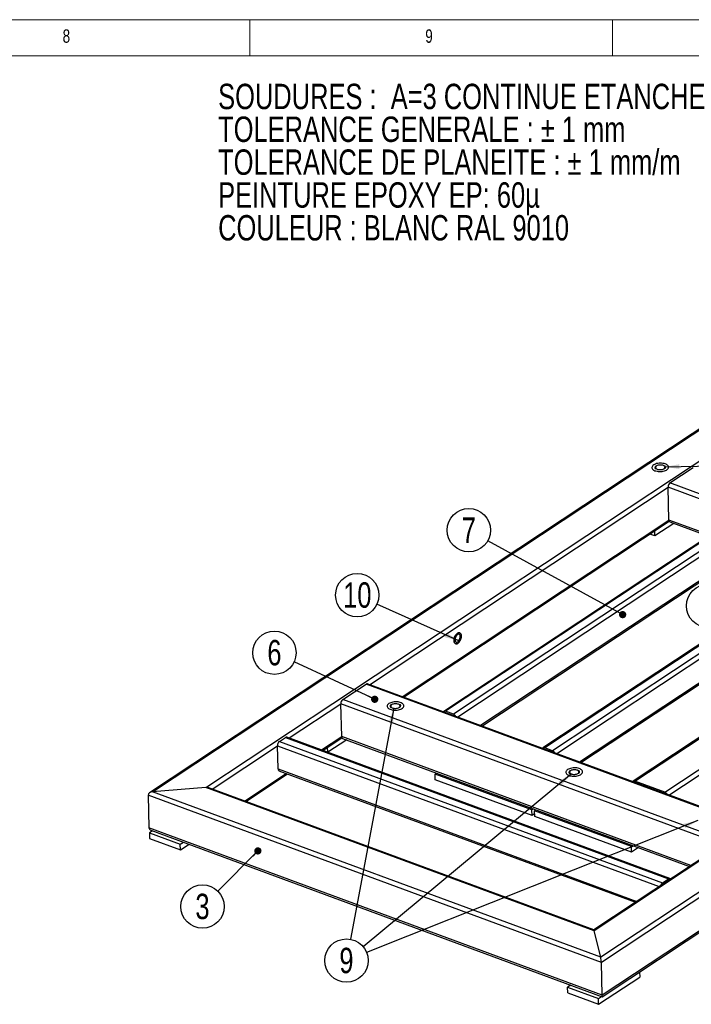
# Model space of a CAD drawing. Header units: millimetres. Extents: x 5 to 589, y 5 to 415.
# Tile 13 of 14: x 365 to 458, y 279 to 415. Entities that reach past the tile are written whole.
import ezdxf

# ---------------------------------------------------------------- set-up
doc = ezdxf.new("R2010")
doc.units = ezdxf.units.MM
doc.layers.add('NOTES', color=6, linetype='Continuous')
doc.layers.add('TRAIT-FINS', color=9, linetype='Continuous')
doc.layers.add('TRAIT-FORT', color=4, linetype='Continuous', lineweight=25)
doc.styles.add('SLDTEXTSTYLE0', font='TXT', dxfattribs={"width": 0.75})
doc.dimstyles.new('SLDDIMSTYLE7', dxfattribs={"dimtxt": 0.18, "dimasz": 1, "dimexe": 0, "dimexo": 0.0625, "dimgap": 0, "dimtad": 0, "dimtih": 1, "dimtoh": 1, "dimdec": 0, "dimrnd": 1e-09, "dimzin": 0, "dimdsep": 46, "dimtxsty": 'Standard', "dimblk1": 'DOT', "dimblk2": 'DOT', "dimsah": 1, "dimcen": 0.09, "dimadec": 0, "dimazin": 0, "dimtfac": 1, "dimtdec": 0, "dimtofl": 0, "dimtmove": 0, "dimatfit": 3, "dimldrblk": 'DOT', "dimfxl": 1, "dimfrac": 2, "dimtolj": 1, "dimtzin": 0, "dimarcsym": 0})
doc.dimstyles.new('SLDDIMSTYLE8', dxfattribs={"dimtxt": 0.18, "dimasz": 2, "dimexe": 0, "dimexo": 0.0625, "dimgap": 0, "dimtad": 0, "dimtih": 1, "dimtoh": 1, "dimdec": 0, "dimrnd": 1e-09, "dimzin": 0, "dimdsep": 46, "dimtxsty": 'Standard', "dimsah": 1, "dimcen": 0.09, "dimadec": 0, "dimazin": 0, "dimtfac": 2, "dimtdec": 0, "dimtofl": 0, "dimtmove": 0, "dimatfit": 3, "dimfxl": 1, "dimfrac": 2, "dimtolj": 1, "dimtzin": 0, "dimarcsym": 0})

# ---------------------------------------------------------------- blocks, each defined once
blk = doc.blocks.new('SW_NOTE_0')
at = {"layer": 'NOTES', "color": 0, "char_height": 3.5, "attachment_point": 1, "style": 'SLDTEXTSTYLE0'}
for s, insert in [('SOUDURES :  A=3 CONTINUE ETANCHE', (0, 4.51)), ('TOLERANCE GENERALE : ± 1 mm', (0, -0.01)), ('TOLERANCE DE PLANEITE : ± 1 mm/m', (0, -4.54)), ('PEINTURE EPOXY EP: 60µ', (0, -9.07)), ('COULEUR : BLANC RAL 9010', (0, -13.59))]:
    blk.add_mtext(s, dxfattribs=dict(at, insert=insert))
blk = doc.blocks.new('SW_NOTE_15')
at = {"layer": 'NOTES', "color": 0}
blk.add_circle((-2.36, -1.84), 2.99, dxfattribs=at)
at = {"layer": 'NOTES', "color": 0, "insert": (-2.35, -0.07), "char_height": 3.5, "attachment_point": 2, "style": 'SLDTEXTSTYLE0'}
blk.add_mtext('5', dxfattribs=at)
blk = doc.blocks.new('SW_NOTE_16')
at = {"layer": 'NOTES', "color": 0}
blk.add_circle((-2.71, 1.26), 2.99, dxfattribs=at)
at = {"layer": 'NOTES', "color": 0, "insert": (-2.71, 3.02), "char_height": 3.5, "attachment_point": 2, "style": 'SLDTEXTSTYLE0'}
blk.add_mtext('6', dxfattribs=at)
blk = doc.blocks.new('_DOT')
at = {"color": 0, "linetype": 'ByBlock', "lineweight": -2}
blk.add_line((-0.5, 0), (-1, 0), dxfattribs=at)
at = {"color": 0, "linetype": 'ByBlock', "const_width": 0.5}
blk.add_lwpolyline([(-0.25, 0, 1), (0.25, 0, 1)], format="xyb", close=True, dxfattribs=at)
blk = doc.blocks.new('SW_NOTE_17')
at = {"layer": 'NOTES', "color": 0}
blk.add_circle((-2.62, 1.44), 2.99, dxfattribs=at)
at = {"layer": 'NOTES', "color": 0, "insert": (-2.62, 3.2), "char_height": 3.5, "attachment_point": 2, "style": 'SLDTEXTSTYLE0'}
blk.add_mtext('7', dxfattribs=at)
blk = doc.blocks.new('SW_NOTE_19')
at = {"layer": 'NOTES', "color": 0}
blk.add_circle((-2.11, -2.12), 2.99, dxfattribs=at)
at = {"layer": 'NOTES', "color": 0, "insert": (-2.11, -0.35), "char_height": 3.5, "attachment_point": 2, "style": 'SLDTEXTSTYLE0'}
blk.add_mtext('3', dxfattribs=at)
blk = doc.blocks.new('SW_NOTE_20')
at = {"layer": 'NOTES', "color": 0}
blk.add_circle((-2.72, 1.23), 2.99, dxfattribs=at)
at = {"layer": 'NOTES', "color": 0, "insert": (-2.71, 2.99), "char_height": 3.5, "attachment_point": 2, "style": 'SLDTEXTSTYLE0'}
blk.add_mtext('10', dxfattribs=at)
blk = doc.blocks.new('SW_NOTE_22')
at = {"layer": 'NOTES', "color": 0}
blk.add_circle((-0.55, -2.94), 2.99, dxfattribs=at)
at = {"layer": 'NOTES', "color": 0, "insert": (-0.55, -1.17), "char_height": 3.5, "attachment_point": 2, "style": 'SLDTEXTSTYLE0'}
blk.add_mtext('9', dxfattribs=at)

msp = doc.modelspace()

# ---------------------------------------------------------------- linework, layer by layer
at = {"lineweight": 18}
for p, q in [((589, 415), (5, 415)), ((397, 415), (397, 410)), ((447, 410), (447, 415)), ((584, 410), (10, 410))]:
    msp.add_line(p, q, dxfattribs=at)
at = {"layer": 'TRAIT-FINS', "lineweight": 18, "flags": 128}
for points in [[(454.02, 353.6), (454.2, 353.49), (454.29, 353.36), (454.27, 353.22), (454.14, 353.09), (453.93, 352.99), (453.66, 352.94), (453.37, 352.94), (453.12, 353), (452.93, 353.11), (452.84, 353.24), (452.86, 353.38), (452.99, 353.51), (453.2, 353.61), (453.48, 353.66), (453.76, 353.66), (454.02, 353.6)], [(417.5, 320.7), (417.69, 320.59), (417.78, 320.46), (417.76, 320.32), (417.63, 320.19), (417.41, 320.09), (417.14, 320.04), (416.86, 320.04), (416.6, 320.1), (416.41, 320.21), (416.32, 320.34), (416.35, 320.48), (416.47, 320.61), (416.69, 320.71), (416.96, 320.76), (417.25, 320.76), (417.5, 320.7)], [(442.16, 311.6), (442.35, 311.5), (442.44, 311.36), (442.41, 311.22), (442.29, 311.09), (442.07, 310.99), (441.8, 310.94), (441.51, 310.95), (441.26, 311.01), (441.07, 311.11), (440.98, 311.24), (441, 311.39), (441.13, 311.52), (441.35, 311.61), (441.62, 311.66), (441.9, 311.66), (442.16, 311.6)]]:
    msp.add_lwpolyline(points, dxfattribs=at)
at = {"layer": 'TRAIT-FORT', "lineweight": 25}
for p, q in [((518.53, 398.02), (383.15, 308.44)), ((383.58, 308.58), (518.58, 397.91)), ((390.92, 309.18), (519.5, 394.26)), ((580.36, 375.11), (445.36, 285.78)), ((581.02, 374.77), (445.45, 285.06)), ((572.59, 374.37), (444.4, 289.55)), ((573.02, 374.51), (444.45, 289.43)), ((445.55, 280.34), (580.94, 369.93)), ((581.14, 370.24), (445.57, 280.53)), ((454.91, 351.15), (458.12, 353.27)), ((413.5, 323.34), (454.64, 350.56)), ((454.76, 346.03), (454.64, 350.56)), ((464.78, 346.82), (454.64, 350.56)), ((507.71, 331.67), (454.91, 351.15)), ((465.07, 347.01), (423.73, 319.66)), ((465.31, 347.02), (423.98, 319.67)), ((466.4, 346.62), (425.07, 319.27)), ((466.78, 346.08), (425.64, 318.86)), ((417.97, 321.69), (454.76, 346.03)), ((418.15, 321.63), (454.79, 345.87)), ((455.45, 345.58), (452.83, 343.85)), ((460.43, 343.94), (454.76, 346.03)), ((454.88, 345.79), (460.24, 343.81)), ((452.83, 343.85), (452.13, 344.11)), ((452.83, 343.85), (452.82, 344.57)), ((466.86, 342.89), (428.8, 317.7)), ((428.97, 317.63), (466.75, 342.63)), ((478.72, 341.97), (437.39, 314.62)), ((478.96, 341.98), (437.63, 314.63)), ((480.06, 341.58), (438.72, 314.23)), ((480.43, 341.05), (439.29, 313.82)), ((480.52, 337.85), (442.45, 312.66)), ((442.62, 312.6), (480.41, 337.6)), ((491.16, 337.38), (449.83, 310.03)), ((450.07, 310.04), (491.4, 337.39)), ((454.2, 308.52), (495.53, 335.87)), ((454.77, 308.11), (495.91, 335.34)), ((409.8, 321.3), (413.01, 323.42)), ((465.81, 303.94), (413.01, 323.42)), ((465.98, 303.98), (413.18, 323.46)), ((402.4, 316), (409.53, 320.71)), ((409.65, 316.18), (409.53, 320.71)), ((462.15, 301.3), (409.53, 320.71)), ((462.6, 301.82), (409.8, 321.3)), ((425.07, 319.27), (423.98, 319.67)), ((391.77, 308.96), (400.79, 314.93)), ((400.88, 311.73), (400.79, 314.93)), ((400.79, 314.93), (453.41, 295.51)), ((401.06, 315.52), (401.91, 316.08)), ((401.06, 315.52), (453.86, 296.04)), ((401.91, 316.08), (454.71, 296.6)), ((454.88, 296.63), (402.08, 316.11)), ((406.87, 314.35), (409.65, 316.18)), ((407.05, 314.28), (409.68, 316.03)), ((410.34, 315.73), (407.75, 314.02)), ((457.8, 298.42), (409.65, 316.18)), ((409.77, 315.94), (457.61, 298.29)), ((407.72, 314.03), (407.71, 314.72)), ((438.72, 314.23), (437.63, 314.63)), ((396.25, 307.31), (402, 311.12)), ((396.42, 307.25), (402.17, 311.05)), ((400.88, 311.73), (450.34, 293.48)), ((401, 311.49), (450.15, 293.35)), ((422.53, 311.03), (422.72, 311.16)), ((435.88, 306.11), (422.53, 311.03)), ((422.55, 310.24), (422.53, 311.03)), ((435.9, 305.31), (422.55, 310.24)), ((454.2, 308.52), (450.07, 310.04)), ((382.95, 308.13), (383.07, 303.59)), ((445.45, 285.06), (382.95, 308.13)), ((390.92, 309.18), (383.58, 308.58)), ((445.36, 285.78), (383.58, 308.58)), ((444.45, 289.43), (390.92, 309.18)), ((444.4, 289.55), (391.31, 309.13)), ((436.07, 306.23), (435.88, 306.11)), ((435.9, 305.31), (435.88, 306.11)), ((436.25, 305.54), (435.9, 305.31)), ((436.24, 305.97), (436.43, 306.1)), ((449.59, 301.05), (436.24, 305.97)), ((436.26, 305.17), (436.24, 305.97)), ((449.61, 300.25), (436.26, 305.17)), ((445.57, 280.53), (383.07, 303.59)), ((383.57, 303.21), (383.14, 302.93)), ((383.14, 302.93), (387.39, 301.36)), ((383.14, 302.93), (383.16, 302.13)), ((383.34, 303.29), (445.55, 280.34)), ((383.16, 302.13), (387.41, 300.56)), ((387.39, 301.36), (387.82, 301.64)), ((387.41, 300.56), (387.39, 301.36)), ((387.41, 300.56), (388.61, 301.35)), ((449.78, 301.17), (449.59, 301.05)), ((449.61, 300.25), (449.59, 301.05)), ((450.57, 300.88), (449.61, 300.25)), ((453.86, 296.04), (454.71, 296.6)), ((453.87, 295.84), (454.72, 296.4)), ((454.67, 296.37), (454.69, 296.36)), ((445.36, 285.78), (444.45, 289.43)), ((445.57, 280.53), (445.45, 285.06)), ((450.71, 283.76), (450.73, 283.04)), ((445.06, 279.29), (450.73, 283.04)), ((441.22, 281.94), (440.8, 281.66)), ((440.82, 280.86), (440.8, 281.66)), ((440.8, 281.66), (445.04, 280.09)), ((440.82, 280.86), (445.06, 279.29)), ((445.04, 280.09), (445.47, 280.37)), ((445.06, 279.29), (445.04, 280.09))]:
    msp.add_line(p, q, dxfattribs=at)
at = {"layer": 'TRAIT-FORT', "lineweight": 25, "flags": 128}
for points in [[(452.66, 353.64), (452.56, 353.56), (452.48, 353.48), (452.44, 353.39), (452.41, 353.3), (452.42, 353.22), (452.45, 353.13), (452.51, 353.05), (452.59, 352.97), (452.7, 352.9), (452.82, 352.84), (452.97, 352.8), (453.12, 352.76), (453.29, 352.73), (453.47, 352.72), (453.64, 352.73), (453.82, 352.74), (453.99, 352.77), (454.15, 352.81), (454.29, 352.87), (454.42, 352.93), (454.53, 353), (454.61, 353.08), (454.68, 353.16), (454.71, 353.25), (454.72, 353.34), (454.7, 353.43), (454.66, 353.51), (454.58, 353.59), (454.49, 353.66), (454.37, 353.73), (454.24, 353.78), (454.09, 353.82), (453.93, 353.85), (453.75, 353.87), (453.58, 353.88), (453.4, 353.87), (453.23, 353.84), (453.06, 353.81), (452.91, 353.76), (452.77, 353.7), (452.66, 353.64)], [(452.66, 353.64), (452.56, 353.56), (452.48, 353.48), (452.44, 353.39), (452.41, 353.3), (452.42, 353.22), (452.45, 353.13), (452.51, 353.05), (452.59, 352.97), (452.7, 352.9), (452.82, 352.84), (452.97, 352.8), (453.12, 352.76), (453.29, 352.73), (453.47, 352.72), (453.64, 352.73), (453.82, 352.74), (453.99, 352.77), (454.15, 352.81), (454.29, 352.87), (454.42, 352.93), (454.53, 353), (454.61, 353.08), (454.68, 353.16), (454.71, 353.25), (454.72, 353.34), (454.7, 353.43), (454.66, 353.51), (454.58, 353.59), (454.49, 353.66), (454.37, 353.73), (454.24, 353.78), (454.09, 353.82), (453.93, 353.85), (453.75, 353.87), (453.58, 353.88), (453.4, 353.87), (453.23, 353.84), (453.06, 353.81), (452.91, 353.76), (452.77, 353.7), (452.66, 353.64)], [(453.06, 353.49), (452.99, 353.43), (452.94, 353.36), (452.93, 353.3), (452.94, 353.23), (452.97, 353.17), (453.04, 353.11), (453.12, 353.06), (453.23, 353.02), (453.35, 352.99), (453.48, 352.98), (453.61, 352.98), (453.74, 353), (453.87, 353.02), (453.98, 353.06), (454.07, 353.11), (454.14, 353.17), (454.19, 353.24), (454.21, 353.3), (454.2, 353.37), (454.16, 353.43), (454.1, 353.49), (454.01, 353.54), (453.9, 353.58), (453.78, 353.61), (453.65, 353.62), (453.52, 353.62), (453.39, 353.6), (453.26, 353.58), (453.15, 353.54), (453.06, 353.49)], [(425.65, 329.04), (425.74, 329.11), (425.83, 329.21), (425.91, 329.32), (425.98, 329.44), (426.04, 329.58), (426.08, 329.72), (426.11, 329.86), (426.13, 330), (426.12, 330.13), (426.1, 330.25), (426.07, 330.35), (426.02, 330.42), (425.95, 330.48), (425.88, 330.51), (425.79, 330.51), (425.7, 330.49), (425.61, 330.44), (425.52, 330.37), (425.44, 330.27), (425.36, 330.16), (425.28, 330.04), (425.22, 329.9), (425.18, 329.76), (425.15, 329.62), (425.14, 329.48), (425.14, 329.35), (425.16, 329.23), (425.2, 329.13), (425.25, 329.06), (425.31, 329), (425.39, 328.97), (425.47, 328.97), (425.56, 328.99), (425.65, 329.04)], [(425.65, 329.04), (425.56, 328.99), (425.47, 328.97), (425.39, 328.97), (425.31, 329), (425.25, 329.06), (425.2, 329.13), (425.16, 329.23), (425.14, 329.35), (425.14, 329.48), (425.15, 329.62), (425.18, 329.76), (425.22, 329.9), (425.28, 330.04), (425.36, 330.16), (425.44, 330.27), (425.52, 330.37), (425.61, 330.44), (425.7, 330.49), (425.79, 330.51), (425.88, 330.51), (425.95, 330.48), (426.02, 330.42), (426.07, 330.35), (426.1, 330.25), (426.12, 330.13), (426.13, 330), (426.11, 329.86), (426.08, 329.72), (426.04, 329.58), (425.98, 329.44), (425.91, 329.32), (425.83, 329.21), (425.74, 329.11), (425.65, 329.04)], [(425.65, 329.24), (425.72, 329.3), (425.79, 329.38), (425.86, 329.48), (425.91, 329.6), (425.95, 329.71), (425.98, 329.83), (425.99, 329.95), (425.98, 330.05), (425.96, 330.14), (425.92, 330.21), (425.87, 330.26), (425.8, 330.29), (425.73, 330.29), (425.66, 330.26), (425.58, 330.21), (425.51, 330.14), (425.44, 330.05), (425.38, 329.94), (425.33, 329.83), (425.3, 329.71), (425.28, 329.59), (425.28, 329.48), (425.29, 329.38), (425.33, 329.3), (425.37, 329.24), (425.43, 329.2), (425.5, 329.19), (425.57, 329.2), (425.65, 329.24)], [(416.14, 320.74), (416.04, 320.66), (415.97, 320.58), (415.92, 320.49), (415.9, 320.41), (415.9, 320.32), (415.94, 320.23), (415.99, 320.15), (416.08, 320.07), (416.18, 320), (416.31, 319.95), (416.45, 319.9), (416.61, 319.86), (416.78, 319.84), (416.95, 319.82), (417.13, 319.83), (417.3, 319.84), (417.47, 319.87), (417.63, 319.91), (417.78, 319.97), (417.9, 320.03), (418.01, 320.1), (418.1, 320.18), (418.16, 320.26), (418.2, 320.35), (418.2, 320.44), (418.19, 320.53), (418.14, 320.61), (418.07, 320.69), (417.98, 320.76), (417.86, 320.83), (417.72, 320.88), (417.57, 320.93), (417.41, 320.96), (417.24, 320.97), (417.06, 320.98), (416.89, 320.97), (416.71, 320.95), (416.55, 320.91), (416.4, 320.86), (416.26, 320.8), (416.14, 320.74)], [(416.14, 320.74), (416.04, 320.66), (415.97, 320.58), (415.92, 320.49), (415.9, 320.41), (415.9, 320.32), (415.94, 320.23), (415.99, 320.15), (416.08, 320.07), (416.18, 320), (416.31, 319.95), (416.45, 319.9), (416.61, 319.86), (416.78, 319.84), (416.95, 319.82), (417.13, 319.83), (417.3, 319.84), (417.47, 319.87), (417.63, 319.91), (417.78, 319.97), (417.9, 320.03), (418.01, 320.1), (418.1, 320.18), (418.16, 320.26), (418.2, 320.35), (418.2, 320.44), (418.19, 320.53), (418.14, 320.61), (418.07, 320.69), (417.98, 320.76), (417.86, 320.83), (417.72, 320.88), (417.57, 320.93), (417.41, 320.96), (417.24, 320.97), (417.06, 320.98), (416.89, 320.97), (416.71, 320.95), (416.55, 320.91), (416.4, 320.86), (416.26, 320.8), (416.14, 320.74)], [(416.55, 320.59), (416.47, 320.53), (416.43, 320.47), (416.41, 320.4), (416.42, 320.33), (416.46, 320.27), (416.52, 320.21), (416.61, 320.16), (416.71, 320.12), (416.83, 320.1), (416.96, 320.08), (417.1, 320.08), (417.23, 320.1), (417.35, 320.12), (417.46, 320.16), (417.56, 320.21), (417.63, 320.27), (417.67, 320.34), (417.69, 320.4), (417.68, 320.47), (417.65, 320.53), (417.58, 320.59), (417.5, 320.64), (417.39, 320.68), (417.27, 320.71), (417.14, 320.72), (417.01, 320.72), (416.87, 320.7), (416.75, 320.68), (416.64, 320.64), (416.55, 320.59)], [(440.8, 311.64), (440.7, 311.56), (440.63, 311.48), (440.58, 311.4), (440.56, 311.31), (440.56, 311.22), (440.59, 311.13), (440.65, 311.05), (440.73, 310.98), (440.84, 310.91), (440.97, 310.85), (441.11, 310.8), (441.27, 310.76), (441.43, 310.74), (441.61, 310.73), (441.79, 310.73), (441.96, 310.75), (442.13, 310.77), (442.29, 310.82), (442.43, 310.87), (442.56, 310.93), (442.67, 311), (442.76, 311.08), (442.82, 311.17), (442.85, 311.25), (442.86, 311.34), (442.84, 311.43), (442.8, 311.51), (442.73, 311.59), (442.63, 311.67), (442.52, 311.73), (442.38, 311.78), (442.23, 311.83), (442.07, 311.86), (441.9, 311.88), (441.72, 311.88), (441.54, 311.87), (441.37, 311.85), (441.21, 311.81), (441.05, 311.76), (440.92, 311.71), (440.8, 311.64)], [(440.8, 311.64), (440.7, 311.56), (440.63, 311.48), (440.58, 311.4), (440.56, 311.31), (440.56, 311.22), (440.59, 311.13), (440.65, 311.05), (440.73, 310.98), (440.84, 310.91), (440.97, 310.85), (441.11, 310.8), (441.27, 310.76), (441.43, 310.74), (441.61, 310.73), (441.79, 310.73), (441.96, 310.75), (442.13, 310.77), (442.29, 310.82), (442.43, 310.87), (442.56, 310.93), (442.67, 311), (442.76, 311.08), (442.82, 311.17), (442.85, 311.25), (442.86, 311.34), (442.84, 311.43), (442.8, 311.51), (442.73, 311.59), (442.63, 311.67), (442.52, 311.73), (442.38, 311.78), (442.23, 311.83), (442.07, 311.86), (441.9, 311.88), (441.72, 311.88), (441.54, 311.87), (441.37, 311.85), (441.21, 311.81), (441.05, 311.76), (440.92, 311.71), (440.8, 311.64)], [(441.2, 311.49), (441.13, 311.43), (441.09, 311.37), (441.07, 311.3), (441.08, 311.23), (441.11, 311.17), (441.18, 311.11), (441.26, 311.06), (441.37, 311.02), (441.49, 311), (441.62, 310.98), (441.75, 310.98), (441.89, 311), (442.01, 311.03), (442.12, 311.07), (442.21, 311.12), (442.29, 311.17), (442.33, 311.24), (442.35, 311.31), (442.34, 311.37), (442.3, 311.44), (442.24, 311.49), (442.15, 311.54), (442.05, 311.58), (441.93, 311.61), (441.8, 311.62), (441.66, 311.62), (441.53, 311.61), (441.41, 311.58), (441.3, 311.54), (441.2, 311.49)]]:
    msp.add_lwpolyline(points, dxfattribs=at)
at = {"layer": 'TRAIT-FORT', "lineweight": 25}
for centre, radius, start, end in [((455.37, 350.58), 0.733, 128.8854, 181.2796), ((455.01, 346), 0.253, 173.783, 239.6898), ((413.13, 323.28), 0.185, 73.0756, 129.0169), ((410.26, 320.73), 0.733, 128.8854, 181.2796), ((423.87, 319.45), 0.246, 64.2928, 145.4131), ((424.83, 318.71), 0.61, 23.9684, 67.0535), ((401.52, 314.95), 0.733, 128.8854, 181.2796), ((402.03, 315.94), 0.185, 73.0756, 129.0169), ((409.9, 316.15), 0.253, 173.783, 239.6898), ((437.53, 314.41), 0.246, 64.2928, 145.4131), ((438.49, 313.67), 0.61, 23.9684, 67.0535), ((401.13, 311.7), 0.253, 173.783, 239.6898), ((449.97, 309.82), 0.246, 64.2928, 145.4131), ((453.96, 307.96), 0.61, 23.9684, 67.0535), ((454.28, 295.49), 0.689, 127.9468, 167.4058), ((454.82, 296.47), 0.167, 24.7228, 131.0031), ((454.78, 296.32), 0.103, 86.1162, 126.8785), ((454.02, 295.62), 0.262, 125.2487, 146.6846)]:
    msp.add_arc(centre, radius, start, end, dxfattribs=at)
for centre, major_axis, ratio, start_param, end_param in [((383.59, 308.18), (0.646, 0.075), 0.613391, 1.51608, 3.086877), ((383.59, 308.18), (0.646, 0.075), 0.613391, 1.51608, 3.086877), ((390.93, 308.78), (0.646, 0.075), 0.613391, 0.88034, 1.51608), ((390.93, 308.78), (0.646, 0.075), 0.613391, 0.88034, 1.51608), ((383.71, 303.65), (0.646, 0.075), 0.613391, 3.086877, 4.021933), ((383.71, 303.65), (0.646, 0.075), 0.613391, 3.086877, 4.021933), ((444.46, 289.03), (-0.06, 0.513), 0.108088, 5.592729, 6.228469), ((444.46, 289.03), (-0.06, 0.513), 0.108088, 5.592729, 6.228469), ((445.37, 285.38), (-0.06, 0.513), 0.108088, 4.021933, 5.592729), ((445.37, 285.38), (-0.06, 0.513), 0.108088, 4.021933, 5.592729), ((445.49, 280.85), (-0.06, 0.513), 0.108088, 3.086877, 4.021933), ((445.49, 280.85), (-0.06, 0.513), 0.108088, 3.086877, 4.021933)]:
    msp.add_ellipse(centre, major_axis=major_axis, ratio=ratio, start_param=start_param, end_param=end_param, dxfattribs=at)

# ---------------------------------------------------------------- block references
at = {"layer": 'NOTES'}
for name, p in [('SW_NOTE_0', (392.61, 401.66)), ('SW_NOTE_17', (429.79, 343.19)), ('SW_NOTE_20', (414.51, 334.46)), ('SW_NOTE_15', (462.53, 336.04)), ('SW_NOTE_16', (403.08, 326.49)), ('SW_NOTE_19', (392.56, 294.88)), ('SW_NOTE_22', (410.85, 288.25))]:
    msp.add_blockref(name, p, dxfattribs=at)

# ---------------------------------------------------------------- texts
at = {"layer": 'NOTES', "char_height": 1.85, "attachment_point": 1, "style": 'SLDTEXTSTYLE0'}
for s, insert in [('8', (371.17, 413.67)), ('9', (421.17, 413.67))]:
    msp.add_mtext(s, dxfattribs=dict(at, insert=insert))

# ---------------------------------------------------------------- leaders
at = {"layer": 'NOTES'}
for points, dimstyle in [([(454.2, 353.36), (511.03, 354.49)], 'SLDDIMSTYLE8'), ([(448.38, 333), (429.79, 343.19)], 'SLDDIMSTYLE7'), ([(425.79, 329.38), (414.51, 334.46)], 'SLDDIMSTYLE8'), ([(414.2, 321.33), (403.08, 326.49)], 'SLDDIMSTYLE7'), ([(416.82, 320.1), (410.85, 288.25)], 'SLDDIMSTYLE8'), ([(441.31, 311.04), (412.6, 287.23)], 'SLDDIMSTYLE8'), ([(458.76, 304.61), (413.07, 286.42)], 'SLDDIMSTYLE8'), ([(398.09, 300.43), (392.56, 294.88)], 'SLDDIMSTYLE7')]:
    msp.add_leader(points, dimstyle=dimstyle, dxfattribs=at)

doc.saveas('drawing.dxf')
